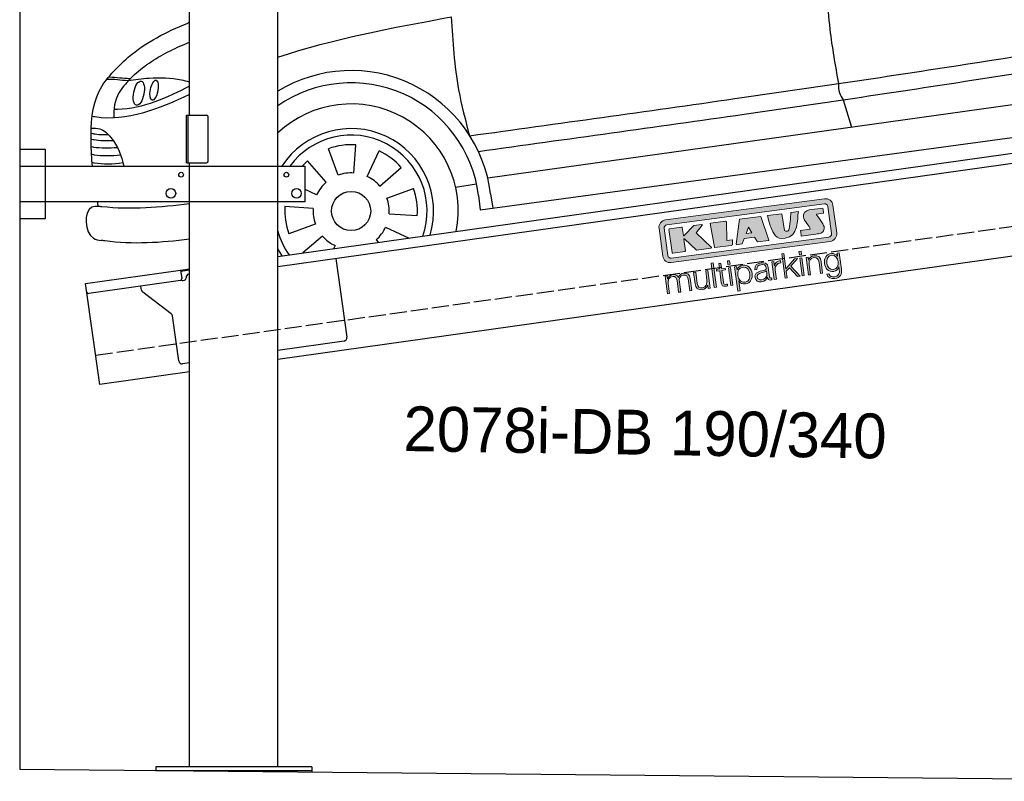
# Model space of a CAD drawing. Extents: x 199 to 6000, y -225 to 5250.
# Tile 1 of 3: x 199 to 3100, y -86 to 2158. Entities that reach past the tile are written whole.
import ezdxf

# ---------------------------------------------------------------- set-up
doc = ezdxf.new("R2010")
doc.units = 0
doc.header["$LTSCALE"] = 10
doc.header["$MEASUREMENT"] = 0
doc.linetypes.add('GEN3', pattern=[6.25, 5, -1.25])
doc.layers.get('0').update_dxf_attribs({"linetype": 'CONTINUOUS'})
for name, color, linetype in [('3', 6, 'GEN3'), ('CAR', 1, 'CONTINUOUS'), ('SICHTBARE_KANTEN_DIN_', 7, 'CONTINUOUS')]:
    doc.layers.add(name, color=color, linetype=linetype)
doc.layers.add('AM_0', color=7, linetype='CONTINUOUS', lineweight=30)
doc.layers.add('Logo', color=7, linetype='CONTINUOUS', lineweight=25)

# ---------------------------------------------------------------- blocks, each defined once
blk = doc.blocks.new('KLAUS')
at = {"layer": 'Logo'}
h = blk.add_hatch(color=8, dxfattribs=at)
h.dxf.hatch_style = 2
edge = h.paths.add_edge_path()
edge.add_spline(control_points=[(3.6, 29.09), (2.88, 29.09), (2.3, 28.51), (2.3, 27.8), (2.3, 27.8), (2.3, 16.11), (2.3, 16.11), (2.3, 15.39), (2.88, 14.81), (3.6, 14.81), (3.6, 14.81), (71.16, 14.81), (71.16, 14.81), (71.88, 14.81), (72.46, 15.39), (72.46, 16.11), (72.46, 16.11), (72.46, 27.8), (72.46, 27.8), (72.46, 28.51), (71.88, 29.09), (71.16, 29.09), (71.16, 29.09), (3.6, 29.09), (3.6, 29.09), (3.6, 29.09), (3.6, 29.09), (3.6, 29.09)], knot_values=[0, 0, 0, 0, 1, 1, 1, 2, 2, 2, 3, 3, 3, 4, 4, 4, 5, 5, 5, 6, 6, 6, 7, 7, 7, 8, 8, 8, 9, 9, 9, 9], degree=3, periodic=0)
edge = h.paths.add_edge_path()
edge.add_spline(control_points=[(3.35, 31.23), (3.35, 31.23), (71.47, 31.23), (71.47, 31.23), (73.26, 31.23), (74.71, 29.77), (74.71, 27.99), (74.71, 27.99), (74.71, 16.17), (74.71, 16.17), (74.71, 14.38), (73.26, 12.93), (71.47, 12.93), (71.47, 12.93), (3.35, 12.93), (3.35, 12.93), (1.56, 12.93), (0.11, 14.38), (0.11, 16.17), (0.11, 16.17), (0.11, 27.99), (0.11, 27.99), (0.11, 29.77), (1.56, 31.23), (3.35, 31.23), (3.35, 31.23), (3.35, 31.23), (3.35, 31.23)], knot_values=[0, 0, 0, 0, 1, 1, 1, 2, 2, 2, 3, 3, 3, 4, 4, 4, 5, 5, 5, 6, 6, 6, 7, 7, 7, 8, 8, 8, 9, 9, 9, 9], degree=3, periodic=0)
h = blk.add_hatch(color=8, dxfattribs=at)
h.dxf.hatch_style = 2
edge = h.paths.add_edge_path()
edge.add_spline(control_points=[(4.5, 27.33), (4.5, 27.33), (9.7, 27.33), (9.7, 27.33), (9.84, 27.33), (9.96, 27.22), (9.96, 27.08), (9.96, 27.08), (9.96, 23.69), (9.96, 23.69), (9.96, 23.69), (9.94, 23.64), (10.04, 23.59), (10.14, 23.53), (10.2, 23.57), (10.2, 23.57), (10.2, 23.57), (10.51, 23.75), (10.51, 23.75), (10.51, 23.75), (14.94, 27.33), (14.94, 27.33), (14.94, 27.33), (18.41, 27.33), (18.41, 27.33), (18.41, 27.33), (18.49, 27.33), (18.56, 27.2), (18.65, 27.04), (18.53, 26.91), (18.53, 26.91), (18.53, 26.91), (15.49, 24.11), (15.49, 24.11), (15.49, 24.11), (21.14, 17.06), (21.14, 17.06), (21.14, 17.06), (21.13, 16.91), (21.13, 16.91), (21.08, 16.84), (20.99, 16.82), (20.99, 16.82), (20.99, 16.82), (14.7, 16.82), (14.7, 16.82), (14.7, 16.82), (10.26, 22.17), (10.26, 22.17), (10.26, 22.17), (10.19, 22.24), (10.08, 22.21), (9.97, 22.18), (9.96, 22.11), (9.96, 22.11), (9.96, 22.11), (9.96, 17.08), (9.96, 17.08), (9.96, 16.94), (9.84, 16.82), (9.7, 16.82), (9.7, 16.82), (4.5, 16.82), (4.5, 16.82), (4.36, 16.82), (4.25, 16.94), (4.25, 17.08), (4.25, 17.08), (4.25, 27.08), (4.25, 27.08), (4.25, 27.22), (4.36, 27.33), (4.5, 27.33), (4.5, 27.33), (4.5, 27.33), (4.5, 27.33)], knot_values=[0, 0, 0, 0, 1, 1, 1, 2, 2, 2, 3, 3, 3, 4, 4, 4, 5, 5, 5, 6, 6, 6, 7, 7, 7, 8, 8, 8, 9, 9, 9, 10, 10, 10, 11, 11, 11, 12, 12, 12, 13, 13, 13, 14, 14, 14, 15, 15, 15, 16, 16, 16, 17, 17, 17, 18, 18, 18, 19, 19, 19, 20, 20, 20, 21, 21, 21, 22, 22, 22, 23, 23, 23, 24, 24, 24, 25, 25, 25, 25], degree=3, periodic=0)
h = blk.add_hatch(color=8, dxfattribs=at)
h.dxf.hatch_style = 2
h.paths.add_polyline_path([(22.42, 17.06), (21.97, 27.15), (22.24, 27.33), (28.55, 27.33), (28.86, 26.97), (28.01, 19.08), (30.26, 19.07), (30.44, 18.95), (30.08, 16.95), (29.49, 16.82), (22.6, 16.82)])
h = blk.add_hatch(color=8, dxfattribs=at)
h.paths.add_polyline_path([(36.52, 21.01), (38.93, 21.01), (37.87, 23.57)])
h.paths.add_polyline_path([(34.52, 27.33), (43.65, 27.33), (45.76, 16.94), (45.57, 16.82), (40.83, 16.82), (39.89, 18.95), (35.42, 18.95), (34.27, 16.82), (31.78, 16.82), (31.66, 17)])
h = blk.add_hatch(color=8, dxfattribs=at)
h.dxf.hatch_style = 2
edge = h.paths.add_edge_path()
edge.add_spline(control_points=[(52.69, 27.32), (52.69, 27.32), (52.88, 20.14), (52.88, 20.14), (53.01, 19.89), (53.2, 19.77), (53.43, 19.71), (53.91, 19.59), (54.43, 19.57), (54.64, 20.03), (55.23, 21.34), (56.27, 25.45), (56.6, 27.33), (56.6, 27.33), (59.77, 27.33), (59.77, 27.33), (58.77, 23.9), (58.56, 16.82), (52.63, 16.76), (48.72, 16.72), (48.01, 19.35), (47.27, 22.24), (46.89, 23.68), (46.54, 27.33), (46.54, 27.33), (46.54, 27.33), (52.69, 27.32), (52.69, 27.32), (52.69, 27.32), (52.69, 27.32), (52.69, 27.32)], knot_values=[0, 0, 0, 0, 1, 1, 1, 2, 2, 2, 3, 3, 3, 4, 4, 4, 5, 5, 5, 6, 6, 6, 7, 7, 7, 8, 8, 8, 9, 9, 9, 10, 10, 10, 10], degree=3, periodic=0)
h = blk.add_hatch(color=8, dxfattribs=at)
h.dxf.hatch_style = 2
edge = h.paths.add_edge_path()
edge.add_spline(control_points=[(64.46, 27.33), (64.46, 27.33), (70.31, 27.33), (70.31, 27.33), (70.31, 26.52), (70.31, 26.02), (70.31, 25.12), (70.31, 25.12), (67.3, 25.12), (67.3, 25.12), (67.24, 25.04), (67.25, 25.11), (67.25, 24.91), (67.25, 24.88), (69.73, 20.38), (69.73, 19.57), (69.73, 16.4), (67.22, 16.81), (65.9, 16.82), (65.9, 16.82), (59.59, 16.82), (59.59, 16.82), (59.59, 17.76), (59.59, 18.23), (59.59, 19.14), (59.59, 19.14), (63.75, 19.14), (63.75, 19.14), (63.82, 19.22), (63.81, 19.11), (63.81, 19.31), (63.81, 20.32), (61.58, 23.06), (61.58, 24.63), (61.58, 26.33), (62.83, 27.34), (64.46, 27.33), (64.46, 27.33), (64.46, 27.33), (64.46, 27.33)], knot_values=[0, 0, 0, 0, 1, 1, 1, 2, 2, 2, 3, 3, 3, 4, 4, 4, 5, 5, 5, 6, 6, 6, 7, 7, 7, 8, 8, 8, 9, 9, 9, 10, 10, 10, 11, 11, 11, 12, 12, 12, 13, 13, 13, 13], degree=3, periodic=0)
h = blk.add_hatch(color=30, dxfattribs=at)
h.dxf.hatch_style = 2
h.paths.add_polyline_path([(20.07, 0), (20.99, 0), (20.99, 10.45), (20.07, 10.45)])
h = blk.add_hatch(color=30, dxfattribs=at)
h.dxf.hatch_style = 2
edge = h.paths.add_edge_path()
edge.add_spline(control_points=[(24.22, 9.82), (24.22, 9.82), (23.3, 9.82), (23.3, 9.82), (23.3, 9.82), (23.3, 7.55), (23.3, 7.55), (23.3, 7.55), (21.98, 7.55), (21.98, 7.55), (21.98, 7.55), (21.98, 6.78), (21.98, 6.78), (21.98, 6.78), (23.3, 6.78), (23.3, 6.78), (23.3, 6.78), (23.3, 1.61), (23.3, 1.61), (23.28, 0.32), (23.71, -0.09), (24.94, -0.09), (25.22, -0.09), (25.48, -0.06), (25.76, -0.06), (25.76, -0.06), (25.76, 0.73), (25.76, 0.73), (25.5, 0.7), (25.23, 0.69), (24.97, 0.69), (24.31, 0.73), (24.22, 1.08), (24.22, 1.68), (24.22, 1.68), (24.22, 6.78), (24.22, 6.78), (24.22, 6.78), (25.76, 6.78), (25.76, 6.78), (25.76, 6.78), (25.76, 7.55), (25.76, 7.55), (25.76, 7.55), (24.22, 7.55), (24.22, 7.55), (24.22, 7.55), (24.22, 9.82), (24.22, 9.82), (24.22, 9.82), (24.22, 9.82), (24.22, 9.82)], knot_values=[0, 0, 0, 0, 1, 1, 1, 2, 2, 2, 3, 3, 3, 4, 4, 4, 5, 5, 5, 6, 6, 6, 7, 7, 7, 8, 8, 8, 9, 9, 9, 10, 10, 10, 11, 11, 11, 12, 12, 12, 13, 13, 13, 14, 14, 14, 15, 15, 15, 16, 16, 16, 17, 17, 17, 17], degree=3, periodic=0)
h = blk.add_hatch(color=30, dxfattribs=at)
h.paths.add_polyline_path([(27.1, 0), (28.03, 0), (28.03, 7.55), (27.1, 7.55)])
h.paths.add_polyline_path([(27.1, 8.98), (28.03, 8.98), (28.03, 10.45), (27.1, 10.45)])
h = blk.add_hatch(color=30, dxfattribs=at)
h.dxf.hatch_style = 2
h.paths.add_polyline_path([(50.4, 0), (51.32, 0), (51.32, 2.87), (52.82, 4.11), (55.8, 0), (56.96, 0), (53.52, 4.76), (56.74, 7.55), (55.51, 7.55), (51.32, 3.89), (51.32, 10.45), (50.4, 10.45)])
h = blk.add_hatch(color=30, dxfattribs=at)
h.paths.add_polyline_path([(57.74, 0), (58.66, 0), (58.66, 7.55), (57.74, 7.55)])
h.paths.add_polyline_path([(57.74, 8.98), (58.66, 8.98), (58.66, 10.45), (57.74, 10.45)])
h = blk.add_hatch(color=30, dxfattribs=at)
h.dxf.hatch_style = 2
edge = h.paths.add_edge_path()
edge.add_spline(control_points=[(0, 0), (0, 0), (0.92, 0), (0.92, 0), (0.92, 0), (0.92, 4.22), (0.92, 4.22), (0.94, 5.8), (1.58, 7), (3.18, 7), (4.35, 7), (4.77, 6.15), (4.76, 5.12), (4.76, 5.12), (4.76, 0), (4.76, 0), (4.76, 0), (5.68, 0), (5.68, 0), (5.68, 0), (5.68, 4.27), (5.68, 4.27), (5.68, 5.68), (6.14, 7), (7.73, 7), (9.05, 7), (9.52, 6.32), (9.52, 5.08), (9.52, 5.08), (9.52, 0), (9.52, 0), (9.52, 0), (10.44, 0), (10.44, 0), (10.44, 0), (10.44, 5.12), (10.44, 5.12), (10.44, 6.91), (9.59, 7.77), (7.94, 7.77), (6.94, 7.77), (5.99, 7.29), (5.54, 6.3), (5.26, 7.29), (4.36, 7.77), (3.37, 7.77), (2.17, 7.77), (1.38, 7.19), (0.89, 6.28), (0.89, 6.28), (0.85, 6.28), (0.85, 6.28), (0.85, 6.28), (0.85, 7.55), (0.85, 7.55), (0.85, 7.55), (0, 7.55), (0, 7.55), (0, 7.55), (0, 0), (0, 0), (0, 0), (0, 0), (0, 0)], knot_values=[0, 0, 0, 0, 1, 1, 1, 2, 2, 2, 3, 3, 3, 4, 4, 4, 5, 5, 5, 6, 6, 6, 7, 7, 7, 8, 8, 8, 9, 9, 9, 10, 10, 10, 11, 11, 11, 12, 12, 12, 13, 13, 13, 14, 14, 14, 15, 15, 15, 16, 16, 16, 17, 17, 17, 18, 18, 18, 19, 19, 19, 20, 20, 20, 21, 21, 21, 21], degree=3, periodic=0)
h = blk.add_hatch(color=30, dxfattribs=at)
h.dxf.hatch_style = 2
edge = h.paths.add_edge_path()
edge.add_spline(control_points=[(18.31, 7.55), (18.31, 7.55), (17.39, 7.55), (17.39, 7.55), (17.39, 7.55), (17.39, 3.59), (17.39, 3.59), (17.39, 2.05), (16.7, 0.56), (15.12, 0.56), (13.66, 0.56), (13.15, 1.27), (13.1, 2.64), (13.1, 2.64), (13.1, 7.55), (13.1, 7.55), (13.1, 7.55), (12.18, 7.55), (12.18, 7.55), (12.18, 7.55), (12.18, 2.65), (12.18, 2.65), (12.18, 0.89), (12.93, -0.22), (14.83, -0.22), (15.96, -0.22), (16.95, 0.35), (17.44, 1.36), (17.44, 1.36), (17.47, 1.36), (17.47, 1.36), (17.47, 1.36), (17.47, 0), (17.47, 0), (17.47, 0), (18.31, 0), (18.31, 0), (18.31, 0), (18.31, 7.55), (18.31, 7.55), (18.31, 7.55), (18.31, 7.55), (18.31, 7.55)], knot_values=[0, 0, 0, 0, 1, 1, 1, 2, 2, 2, 3, 3, 3, 4, 4, 4, 5, 5, 5, 6, 6, 6, 7, 7, 7, 8, 8, 8, 9, 9, 9, 10, 10, 10, 11, 11, 11, 12, 12, 12, 13, 13, 13, 14, 14, 14, 14], degree=3, periodic=0)
h = blk.add_hatch(color=30, dxfattribs=at)
edge = h.paths.add_edge_path()
edge.add_spline(control_points=[(35.84, 3.78), (35.84, 2.21), (35.12, 0.56), (33.37, 0.56), (31.4, 0.56), (30.72, 2.21), (30.72, 3.78), (30.72, 5.49), (31.33, 7), (33.37, 7), (35.12, 7), (35.84, 5.34), (35.84, 3.78), (35.84, 3.78), (35.84, 3.78), (35.84, 3.78)], knot_values=[0, 0, 0, 0, 1, 1, 1, 2, 2, 2, 3, 3, 3, 4, 4, 4, 5, 5, 5, 5], degree=3, periodic=0)
edge = h.paths.add_edge_path()
edge.add_spline(control_points=[(29.79, -2.8), (29.79, -2.8), (30.72, -2.8), (30.72, -2.8), (30.72, -2.8), (30.72, 1.43), (30.72, 1.43), (30.72, 1.43), (30.74, 1.43), (30.74, 1.43), (31.14, 0.35), (32.24, -0.22), (33.37, -0.22), (35.66, -0.22), (36.76, 1.64), (36.76, 3.78), (36.76, 5.91), (35.66, 7.77), (33.37, 7.77), (32.15, 7.77), (31.1, 7.14), (30.67, 6.12), (30.67, 6.12), (30.64, 6.12), (30.64, 6.12), (30.64, 6.12), (30.64, 7.55), (30.64, 7.55), (30.64, 7.55), (29.79, 7.55), (29.79, 7.55), (29.79, 7.55), (29.79, -2.8), (29.79, -2.8), (29.79, -2.8), (29.79, -2.8), (29.79, -2.8)], knot_values=[0, 0, 0, 0, 1, 1, 1, 2, 2, 2, 3, 3, 3, 4, 4, 4, 5, 5, 5, 6, 6, 6, 7, 7, 7, 8, 8, 8, 9, 9, 9, 10, 10, 10, 11, 11, 11, 12, 12, 12, 12], degree=3, periodic=0)
h = blk.add_hatch(color=30, dxfattribs=at)
edge = h.paths.add_edge_path()
edge.add_spline(control_points=[(43.03, 2.93), (43.04, 1.45), (41.8, 0.56), (40.39, 0.56), (39.53, 0.56), (38.71, 1.13), (38.71, 2.05), (38.71, 3.53), (40.66, 3.51), (42.22, 3.79), (42.47, 3.84), (42.88, 3.91), (43, 4.13), (43, 4.13), (43.03, 4.13), (43.03, 4.13), (43.03, 4.13), (43.03, 2.93), (43.03, 2.93), (43.03, 2.93), (43.03, 2.93), (43.03, 2.93)], knot_values=[0, 0, 0, 0, 1, 1, 1, 2, 2, 2, 3, 3, 3, 4, 4, 4, 5, 5, 5, 6, 6, 6, 7, 7, 7, 7], degree=3, periodic=0)
edge = h.paths.add_edge_path()
edge.add_spline(control_points=[(39.03, 5.24), (39.06, 6.47), (39.91, 7), (41.05, 7), (42.14, 7), (43.03, 6.69), (43.03, 5.45), (43.03, 4.61), (42.6, 4.51), (41.84, 4.42), (39.85, 4.19), (37.79, 4.11), (37.79, 1.99), (37.79, 0.47), (38.93, -0.22), (40.32, -0.22), (41.77, -0.22), (42.43, 0.34), (43.07, 1.32), (43.07, 1.32), (43.1, 1.32), (43.1, 1.32), (43.1, 0.53), (43.25, 0), (44.19, 0), (44.43, 0), (44.58, 0.01), (44.79, 0.06), (44.79, 0.06), (44.79, 0.83), (44.79, 0.83), (44.71, 0.81), (44.6, 0.78), (44.49, 0.78), (44.13, 0.78), (43.95, 0.98), (43.95, 1.33), (43.95, 1.33), (43.95, 5.34), (43.95, 5.34), (43.95, 7.36), (42.5, 7.77), (41.17, 7.77), (39.44, 7.77), (38.2, 7.01), (38.11, 5.24), (38.11, 5.24), (39.03, 5.24), (39.03, 5.24), (39.03, 5.24), (39.03, 5.24), (39.03, 5.24)], knot_values=[0, 0, 0, 0, 1, 1, 1, 2, 2, 2, 3, 3, 3, 4, 4, 4, 5, 5, 5, 6, 6, 6, 7, 7, 7, 8, 8, 8, 9, 9, 9, 10, 10, 10, 11, 11, 11, 12, 12, 12, 13, 13, 13, 14, 14, 14, 15, 15, 15, 16, 16, 16, 17, 17, 17, 17], degree=3, periodic=0)
h = blk.add_hatch(color=30, dxfattribs=at)
h.dxf.hatch_style = 2
edge = h.paths.add_edge_path()
edge.add_spline(control_points=[(45.79, 0), (45.79, 0), (46.71, 0), (46.71, 0), (46.71, 0), (46.71, 4.03), (46.71, 4.03), (46.71, 5.59), (47.85, 6.82), (49.52, 6.73), (49.52, 6.73), (49.52, 7.66), (49.52, 7.66), (48.16, 7.72), (47.14, 7), (46.67, 5.78), (46.67, 5.78), (46.64, 5.78), (46.64, 5.78), (46.64, 5.78), (46.64, 7.55), (46.64, 7.55), (46.64, 7.55), (45.79, 7.55), (45.79, 7.55), (45.79, 7.55), (45.79, 0), (45.79, 0), (45.79, 0), (45.79, 0), (45.79, 0)], knot_values=[0, 0, 0, 0, 1, 1, 1, 2, 2, 2, 3, 3, 3, 4, 4, 4, 5, 5, 5, 6, 6, 6, 7, 7, 7, 8, 8, 8, 9, 9, 9, 10, 10, 10, 10], degree=3, periodic=0)
h = blk.add_hatch(color=30, dxfattribs=at)
h.dxf.hatch_style = 2
edge = h.paths.add_edge_path()
edge.add_spline(control_points=[(60.41, 0), (60.41, 0), (61.33, 0), (61.33, 0), (61.33, 0), (61.33, 4.41), (61.33, 4.41), (61.36, 5.89), (62.24, 7), (63.7, 7), (65.2, 7), (65.62, 6.02), (65.62, 4.71), (65.62, 4.71), (65.62, 0), (65.62, 0), (65.62, 0), (66.54, 0), (66.54, 0), (66.54, 0), (66.54, 4.86), (66.54, 4.86), (66.54, 6.66), (65.9, 7.77), (63.78, 7.77), (62.71, 7.77), (61.7, 7.16), (61.36, 6.25), (61.36, 6.25), (61.33, 6.25), (61.33, 6.25), (61.33, 6.25), (61.33, 7.55), (61.33, 7.55), (61.33, 7.55), (60.41, 7.55), (60.41, 7.55), (60.41, 7.55), (60.41, 0), (60.41, 0), (60.41, 0), (60.41, 0), (60.41, 0)], knot_values=[0, 0, 0, 0, 1, 1, 1, 2, 2, 2, 3, 3, 3, 4, 4, 4, 5, 5, 5, 6, 6, 6, 7, 7, 7, 8, 8, 8, 9, 9, 9, 10, 10, 10, 11, 11, 11, 12, 12, 12, 13, 13, 13, 14, 14, 14, 14], degree=3, periodic=0)
h = blk.add_hatch(color=30, dxfattribs=at)
edge = h.paths.add_edge_path()
edge.add_spline(control_points=[(71.32, 0.86), (69.62, 0.86), (68.83, 2.34), (68.83, 3.86), (68.83, 5.43), (69.56, 7), (71.32, 7), (73.06, 7), (73.75, 5.34), (73.75, 3.86), (73.75, 2.33), (72.91, 0.86), (71.32, 0.86), (71.32, 0.86), (71.32, 0.86), (71.32, 0.86)], knot_values=[0, 0, 0, 0, 1, 1, 1, 2, 2, 2, 3, 3, 3, 4, 4, 4, 5, 5, 5, 5], degree=3, periodic=0)
edge = h.paths.add_edge_path()
edge.add_spline(control_points=[(74.67, 7.55), (74.67, 7.55), (73.75, 7.55), (73.75, 7.55), (73.75, 7.55), (73.75, 6.25), (73.75, 6.25), (73.75, 6.25), (73.72, 6.25), (73.72, 6.25), (73.35, 7.09), (72.41, 7.77), (71.32, 7.77), (69.13, 7.77), (67.9, 6.05), (67.9, 3.97), (67.9, 1.82), (68.9, 0.09), (71.32, 0.09), (72.4, 0.09), (73.29, 0.72), (73.72, 1.64), (73.72, 1.64), (73.75, 1.64), (73.75, 1.64), (73.75, 1.64), (73.75, 0.61), (73.75, 0.61), (73.75, -1.23), (73.01, -2.24), (71.32, -2.24), (70.29, -2.24), (69.31, -1.85), (69.1, -0.73), (69.1, -0.73), (68.18, -0.73), (68.18, -0.73), (68.31, -2.34), (69.81, -3.02), (71.32, -3.02), (73.79, -3.02), (74.65, -1.64), (74.67, 0.61), (74.67, 0.61), (74.67, 7.55), (74.67, 7.55), (74.67, 7.55), (74.67, 7.55), (74.67, 7.55)], knot_values=[0, 0, 0, 0, 1, 1, 1, 2, 2, 2, 3, 3, 3, 4, 4, 4, 5, 5, 5, 6, 6, 6, 7, 7, 7, 8, 8, 8, 9, 9, 9, 10, 10, 10, 11, 11, 11, 12, 12, 12, 13, 13, 13, 14, 14, 14, 15, 15, 15, 16, 16, 16, 16], degree=3, periodic=0)
at = {"layer": 'Logo', "lineweight": 0}
for points in [[(22.42, 17.06), (21.97, 27.15), (22.24, 27.33), (28.55, 27.33), (28.86, 26.97), (28.01, 19.08), (30.26, 19.07), (30.44, 18.95), (30.08, 16.95), (29.49, 16.82), (22.6, 16.82), (22.42, 17.06), (22.42, 17.06)], [(34.52, 27.33), (43.65, 27.33), (45.76, 16.94), (45.57, 16.82), (40.83, 16.82), (39.89, 18.95), (35.42, 18.95), (34.27, 16.82), (31.78, 16.82), (31.66, 17), (34.52, 27.33), (34.52, 27.33)], [(36.52, 21.01), (38.93, 21.01), (37.87, 23.57), (36.52, 21.01), (36.52, 21.01)], [(20.07, 0), (20.99, 0), (20.99, 10.45), (20.07, 10.45), (20.07, 0), (20.07, 0)], [(27.1, 8.98), (28.03, 8.98), (28.03, 10.45), (27.1, 10.45), (27.1, 8.98), (27.1, 8.98)], [(50.4, 0), (51.32, 0), (51.32, 2.87), (52.82, 4.11), (55.8, 0), (56.96, 0), (53.52, 4.76), (56.74, 7.55), (55.51, 7.55), (51.32, 3.89), (51.32, 10.45), (50.4, 10.45), (50.4, 0), (50.4, 0)], [(57.74, 8.98), (58.66, 8.98), (58.66, 10.45), (57.74, 10.45), (57.74, 8.98), (57.74, 8.98)], [(27.1, 0), (28.03, 0), (28.03, 7.55), (27.1, 7.55), (27.1, 0), (27.1, 0)], [(57.74, 0), (58.66, 0), (58.66, 7.55), (57.74, 7.55), (57.74, 0), (57.74, 0)]]:
    blk.add_lwpolyline(points, dxfattribs=at)
for points, knots in [([(3.35, 31.23), (3.35, 31.23), (71.47, 31.23), (71.47, 31.23), (73.26, 31.23), (74.71, 29.77), (74.71, 27.99), (74.71, 27.99), (74.71, 16.17), (74.71, 16.17), (74.71, 14.38), (73.26, 12.93), (71.47, 12.93), (71.47, 12.93), (3.35, 12.93), (3.35, 12.93), (1.56, 12.93), (0.11, 14.38), (0.11, 16.17), (0.11, 16.17), (0.11, 27.99), (0.11, 27.99), (0.11, 29.77), (1.56, 31.23), (3.35, 31.23), (3.35, 31.23), (3.35, 31.23), (3.35, 31.23)], [0, 0, 0, 0, 1, 1, 1, 2, 2, 2, 3, 3, 3, 4, 4, 4, 5, 5, 5, 6, 6, 6, 7, 7, 7, 8, 8, 8, 9, 9, 9, 9]), ([(3.6, 29.09), (2.88, 29.09), (2.3, 28.51), (2.3, 27.8), (2.3, 27.8), (2.3, 16.11), (2.3, 16.11), (2.3, 15.39), (2.88, 14.81), (3.6, 14.81), (3.6, 14.81), (71.16, 14.81), (71.16, 14.81), (71.88, 14.81), (72.46, 15.39), (72.46, 16.11), (72.46, 16.11), (72.46, 27.8), (72.46, 27.8), (72.46, 28.51), (71.88, 29.09), (71.16, 29.09), (71.16, 29.09), (3.6, 29.09), (3.6, 29.09), (3.6, 29.09), (3.6, 29.09), (3.6, 29.09)], [0, 0, 0, 0, 1, 1, 1, 2, 2, 2, 3, 3, 3, 4, 4, 4, 5, 5, 5, 6, 6, 6, 7, 7, 7, 8, 8, 8, 9, 9, 9, 9]), ([(4.5, 27.33), (4.5, 27.33), (9.7, 27.33), (9.7, 27.33), (9.84, 27.33), (9.96, 27.22), (9.96, 27.08), (9.96, 27.08), (9.96, 23.69), (9.96, 23.69), (9.96, 23.69), (9.94, 23.64), (10.04, 23.59), (10.14, 23.53), (10.2, 23.57), (10.2, 23.57), (10.2, 23.57), (10.51, 23.75), (10.51, 23.75), (10.51, 23.75), (14.94, 27.33), (14.94, 27.33), (14.94, 27.33), (18.41, 27.33), (18.41, 27.33), (18.41, 27.33), (18.49, 27.33), (18.56, 27.2), (18.65, 27.04), (18.53, 26.91), (18.53, 26.91), (18.53, 26.91), (15.49, 24.11), (15.49, 24.11), (15.49, 24.11), (21.14, 17.06), (21.14, 17.06), (21.14, 17.06), (21.13, 16.91), (21.13, 16.91), (21.08, 16.84), (20.99, 16.82), (20.99, 16.82), (20.99, 16.82), (14.7, 16.82), (14.7, 16.82), (14.7, 16.82), (10.26, 22.17), (10.26, 22.17), (10.26, 22.17), (10.19, 22.24), (10.08, 22.21), (9.97, 22.18), (9.96, 22.11), (9.96, 22.11), (9.96, 22.11), (9.96, 17.08), (9.96, 17.08), (9.96, 16.94), (9.84, 16.82), (9.7, 16.82), (9.7, 16.82), (4.5, 16.82), (4.5, 16.82), (4.36, 16.82), (4.25, 16.94), (4.25, 17.08), (4.25, 17.08), (4.25, 27.08), (4.25, 27.08), (4.25, 27.22), (4.36, 27.33), (4.5, 27.33), (4.5, 27.33), (4.5, 27.33), (4.5, 27.33)], [0, 0, 0, 0, 1, 1, 1, 2, 2, 2, 3, 3, 3, 4, 4, 4, 5, 5, 5, 6, 6, 6, 7, 7, 7, 8, 8, 8, 9, 9, 9, 10, 10, 10, 11, 11, 11, 12, 12, 12, 13, 13, 13, 14, 14, 14, 15, 15, 15, 16, 16, 16, 17, 17, 17, 18, 18, 18, 19, 19, 19, 20, 20, 20, 21, 21, 21, 22, 22, 22, 23, 23, 23, 24, 24, 24, 25, 25, 25, 25]), ([(52.69, 27.32), (52.69, 27.32), (52.88, 20.14), (52.88, 20.14), (53.01, 19.89), (53.2, 19.77), (53.43, 19.71), (53.91, 19.59), (54.43, 19.57), (54.64, 20.03), (55.23, 21.34), (56.27, 25.45), (56.6, 27.33), (56.6, 27.33), (59.77, 27.33), (59.77, 27.33), (58.77, 23.9), (58.56, 16.82), (52.63, 16.76), (48.72, 16.72), (48.01, 19.35), (47.27, 22.24), (46.89, 23.68), (46.54, 27.33), (46.54, 27.33), (46.54, 27.33), (52.69, 27.32), (52.69, 27.32), (52.69, 27.32), (52.69, 27.32), (52.69, 27.32)], [0, 0, 0, 0, 1, 1, 1, 2, 2, 2, 3, 3, 3, 4, 4, 4, 5, 5, 5, 6, 6, 6, 7, 7, 7, 8, 8, 8, 9, 9, 9, 10, 10, 10, 10]), ([(64.46, 27.33), (64.46, 27.33), (70.31, 27.33), (70.31, 27.33), (70.31, 26.52), (70.31, 26.02), (70.31, 25.12), (70.31, 25.12), (67.3, 25.12), (67.3, 25.12), (67.24, 25.04), (67.25, 25.11), (67.25, 24.91), (67.25, 24.88), (69.73, 20.38), (69.73, 19.57), (69.73, 16.4), (67.22, 16.81), (65.9, 16.82), (65.9, 16.82), (59.59, 16.82), (59.59, 16.82), (59.59, 17.76), (59.59, 18.23), (59.59, 19.14), (59.59, 19.14), (63.75, 19.14), (63.75, 19.14), (63.82, 19.22), (63.81, 19.11), (63.81, 19.31), (63.81, 20.32), (61.58, 23.06), (61.58, 24.63), (61.58, 26.33), (62.83, 27.34), (64.46, 27.33), (64.46, 27.33), (64.46, 27.33), (64.46, 27.33)], [0, 0, 0, 0, 1, 1, 1, 2, 2, 2, 3, 3, 3, 4, 4, 4, 5, 5, 5, 6, 6, 6, 7, 7, 7, 8, 8, 8, 9, 9, 9, 10, 10, 10, 11, 11, 11, 12, 12, 12, 13, 13, 13, 13]), ([(24.22, 9.82), (24.22, 9.82), (23.3, 9.82), (23.3, 9.82), (23.3, 9.82), (23.3, 7.55), (23.3, 7.55), (23.3, 7.55), (21.98, 7.55), (21.98, 7.55), (21.98, 7.55), (21.98, 6.78), (21.98, 6.78), (21.98, 6.78), (23.3, 6.78), (23.3, 6.78), (23.3, 6.78), (23.3, 1.61), (23.3, 1.61), (23.28, 0.32), (23.71, -0.09), (24.94, -0.09), (25.22, -0.09), (25.48, -0.06), (25.76, -0.06), (25.76, -0.06), (25.76, 0.73), (25.76, 0.73), (25.5, 0.7), (25.23, 0.69), (24.97, 0.69), (24.31, 0.73), (24.22, 1.08), (24.22, 1.68), (24.22, 1.68), (24.22, 6.78), (24.22, 6.78), (24.22, 6.78), (25.76, 6.78), (25.76, 6.78), (25.76, 6.78), (25.76, 7.55), (25.76, 7.55), (25.76, 7.55), (24.22, 7.55), (24.22, 7.55), (24.22, 7.55), (24.22, 9.82), (24.22, 9.82), (24.22, 9.82), (24.22, 9.82), (24.22, 9.82)], [0, 0, 0, 0, 1, 1, 1, 2, 2, 2, 3, 3, 3, 4, 4, 4, 5, 5, 5, 6, 6, 6, 7, 7, 7, 8, 8, 8, 9, 9, 9, 10, 10, 10, 11, 11, 11, 12, 12, 12, 13, 13, 13, 14, 14, 14, 15, 15, 15, 16, 16, 16, 17, 17, 17, 17]), ([(0, 0), (0, 0), (0.92, 0), (0.92, 0), (0.92, 0), (0.92, 4.22), (0.92, 4.22), (0.94, 5.8), (1.58, 7), (3.18, 7), (4.35, 7), (4.77, 6.15), (4.76, 5.12), (4.76, 5.12), (4.76, 0), (4.76, 0), (4.76, 0), (5.68, 0), (5.68, 0), (5.68, 0), (5.68, 4.27), (5.68, 4.27), (5.68, 5.68), (6.14, 7), (7.73, 7), (9.05, 7), (9.52, 6.32), (9.52, 5.08), (9.52, 5.08), (9.52, 0), (9.52, 0), (9.52, 0), (10.44, 0), (10.44, 0), (10.44, 0), (10.44, 5.12), (10.44, 5.12), (10.44, 6.91), (9.59, 7.77), (7.94, 7.77), (6.94, 7.77), (5.99, 7.29), (5.54, 6.3), (5.26, 7.29), (4.36, 7.77), (3.37, 7.77), (2.17, 7.77), (1.38, 7.19), (0.89, 6.28), (0.89, 6.28), (0.85, 6.28), (0.85, 6.28), (0.85, 6.28), (0.85, 7.55), (0.85, 7.55), (0.85, 7.55), (0, 7.55), (0, 7.55), (0, 7.55), (0, 0), (0, 0), (0, 0), (0, 0), (0, 0)], [0, 0, 0, 0, 1, 1, 1, 2, 2, 2, 3, 3, 3, 4, 4, 4, 5, 5, 5, 6, 6, 6, 7, 7, 7, 8, 8, 8, 9, 9, 9, 10, 10, 10, 11, 11, 11, 12, 12, 12, 13, 13, 13, 14, 14, 14, 15, 15, 15, 16, 16, 16, 17, 17, 17, 18, 18, 18, 19, 19, 19, 20, 20, 20, 21, 21, 21, 21]), ([(18.31, 7.55), (18.31, 7.55), (17.39, 7.55), (17.39, 7.55), (17.39, 7.55), (17.39, 3.59), (17.39, 3.59), (17.39, 2.05), (16.7, 0.56), (15.12, 0.56), (13.66, 0.56), (13.15, 1.27), (13.1, 2.64), (13.1, 2.64), (13.1, 7.55), (13.1, 7.55), (13.1, 7.55), (12.18, 7.55), (12.18, 7.55), (12.18, 7.55), (12.18, 2.65), (12.18, 2.65), (12.18, 0.89), (12.93, -0.22), (14.83, -0.22), (15.96, -0.22), (16.95, 0.35), (17.44, 1.36), (17.44, 1.36), (17.47, 1.36), (17.47, 1.36), (17.47, 1.36), (17.47, 0), (17.47, 0), (17.47, 0), (18.31, 0), (18.31, 0), (18.31, 0), (18.31, 7.55), (18.31, 7.55), (18.31, 7.55), (18.31, 7.55), (18.31, 7.55)], [0, 0, 0, 0, 1, 1, 1, 2, 2, 2, 3, 3, 3, 4, 4, 4, 5, 5, 5, 6, 6, 6, 7, 7, 7, 8, 8, 8, 9, 9, 9, 10, 10, 10, 11, 11, 11, 12, 12, 12, 13, 13, 13, 14, 14, 14, 14]), ([(29.79, -2.8), (29.79, -2.8), (30.72, -2.8), (30.72, -2.8), (30.72, -2.8), (30.72, 1.43), (30.72, 1.43), (30.72, 1.43), (30.74, 1.43), (30.74, 1.43), (31.14, 0.35), (32.24, -0.22), (33.37, -0.22), (35.66, -0.22), (36.76, 1.64), (36.76, 3.78), (36.76, 5.91), (35.66, 7.77), (33.37, 7.77), (32.15, 7.77), (31.1, 7.14), (30.67, 6.12), (30.67, 6.12), (30.64, 6.12), (30.64, 6.12), (30.64, 6.12), (30.64, 7.55), (30.64, 7.55), (30.64, 7.55), (29.79, 7.55), (29.79, 7.55), (29.79, 7.55), (29.79, -2.8), (29.79, -2.8), (29.79, -2.8), (29.79, -2.8), (29.79, -2.8)], [0, 0, 0, 0, 1, 1, 1, 2, 2, 2, 3, 3, 3, 4, 4, 4, 5, 5, 5, 6, 6, 6, 7, 7, 7, 8, 8, 8, 9, 9, 9, 10, 10, 10, 11, 11, 11, 12, 12, 12, 12]), ([(35.84, 3.78), (35.84, 2.21), (35.12, 0.56), (33.37, 0.56), (31.4, 0.56), (30.72, 2.21), (30.72, 3.78), (30.72, 5.49), (31.33, 7), (33.37, 7), (35.12, 7), (35.84, 5.34), (35.84, 3.78), (35.84, 3.78), (35.84, 3.78), (35.84, 3.78)], [0, 0, 0, 0, 1, 1, 1, 2, 2, 2, 3, 3, 3, 4, 4, 4, 5, 5, 5, 5]), ([(39.03, 5.24), (39.06, 6.47), (39.91, 7), (41.05, 7), (42.14, 7), (43.03, 6.69), (43.03, 5.45), (43.03, 4.61), (42.6, 4.51), (41.84, 4.42), (39.85, 4.19), (37.79, 4.11), (37.79, 1.99), (37.79, 0.47), (38.93, -0.22), (40.32, -0.22), (41.77, -0.22), (42.43, 0.34), (43.07, 1.32), (43.07, 1.32), (43.1, 1.32), (43.1, 1.32), (43.1, 0.53), (43.25, 0), (44.19, 0), (44.43, 0), (44.58, 0.01), (44.79, 0.06), (44.79, 0.06), (44.79, 0.83), (44.79, 0.83), (44.71, 0.81), (44.6, 0.78), (44.49, 0.78), (44.13, 0.78), (43.95, 0.98), (43.95, 1.33), (43.95, 1.33), (43.95, 5.34), (43.95, 5.34), (43.95, 7.36), (42.5, 7.77), (41.17, 7.77), (39.44, 7.77), (38.2, 7.01), (38.11, 5.24), (38.11, 5.24), (39.03, 5.24), (39.03, 5.24), (39.03, 5.24), (39.03, 5.24), (39.03, 5.24)], [0, 0, 0, 0, 1, 1, 1, 2, 2, 2, 3, 3, 3, 4, 4, 4, 5, 5, 5, 6, 6, 6, 7, 7, 7, 8, 8, 8, 9, 9, 9, 10, 10, 10, 11, 11, 11, 12, 12, 12, 13, 13, 13, 14, 14, 14, 15, 15, 15, 16, 16, 16, 17, 17, 17, 17]), ([(45.79, 0), (45.79, 0), (46.71, 0), (46.71, 0), (46.71, 0), (46.71, 4.03), (46.71, 4.03), (46.71, 5.59), (47.85, 6.82), (49.52, 6.73), (49.52, 6.73), (49.52, 7.66), (49.52, 7.66), (48.16, 7.72), (47.14, 7), (46.67, 5.78), (46.67, 5.78), (46.64, 5.78), (46.64, 5.78), (46.64, 5.78), (46.64, 7.55), (46.64, 7.55), (46.64, 7.55), (45.79, 7.55), (45.79, 7.55), (45.79, 7.55), (45.79, 0), (45.79, 0), (45.79, 0), (45.79, 0), (45.79, 0)], [0, 0, 0, 0, 1, 1, 1, 2, 2, 2, 3, 3, 3, 4, 4, 4, 5, 5, 5, 6, 6, 6, 7, 7, 7, 8, 8, 8, 9, 9, 9, 10, 10, 10, 10]), ([(60.41, 0), (60.41, 0), (61.33, 0), (61.33, 0), (61.33, 0), (61.33, 4.41), (61.33, 4.41), (61.36, 5.89), (62.24, 7), (63.7, 7), (65.2, 7), (65.62, 6.02), (65.62, 4.71), (65.62, 4.71), (65.62, 0), (65.62, 0), (65.62, 0), (66.54, 0), (66.54, 0), (66.54, 0), (66.54, 4.86), (66.54, 4.86), (66.54, 6.66), (65.9, 7.77), (63.78, 7.77), (62.71, 7.77), (61.7, 7.16), (61.36, 6.25), (61.36, 6.25), (61.33, 6.25), (61.33, 6.25), (61.33, 6.25), (61.33, 7.55), (61.33, 7.55), (61.33, 7.55), (60.41, 7.55), (60.41, 7.55), (60.41, 7.55), (60.41, 0), (60.41, 0), (60.41, 0), (60.41, 0), (60.41, 0)], [0, 0, 0, 0, 1, 1, 1, 2, 2, 2, 3, 3, 3, 4, 4, 4, 5, 5, 5, 6, 6, 6, 7, 7, 7, 8, 8, 8, 9, 9, 9, 10, 10, 10, 11, 11, 11, 12, 12, 12, 13, 13, 13, 14, 14, 14, 14]), ([(74.67, 7.55), (74.67, 7.55), (73.75, 7.55), (73.75, 7.55), (73.75, 7.55), (73.75, 6.25), (73.75, 6.25), (73.75, 6.25), (73.72, 6.25), (73.72, 6.25), (73.35, 7.09), (72.41, 7.77), (71.32, 7.77), (69.13, 7.77), (67.9, 6.05), (67.9, 3.97), (67.9, 1.82), (68.9, 0.09), (71.32, 0.09), (72.4, 0.09), (73.29, 0.72), (73.72, 1.64), (73.72, 1.64), (73.75, 1.64), (73.75, 1.64), (73.75, 1.64), (73.75, 0.61), (73.75, 0.61), (73.75, -1.23), (73.01, -2.24), (71.32, -2.24), (70.29, -2.24), (69.31, -1.85), (69.1, -0.73), (69.1, -0.73), (68.18, -0.73), (68.18, -0.73), (68.31, -2.34), (69.81, -3.02), (71.32, -3.02), (73.79, -3.02), (74.65, -1.64), (74.67, 0.61), (74.67, 0.61), (74.67, 7.55), (74.67, 7.55), (74.67, 7.55), (74.67, 7.55), (74.67, 7.55)], [0, 0, 0, 0, 1, 1, 1, 2, 2, 2, 3, 3, 3, 4, 4, 4, 5, 5, 5, 6, 6, 6, 7, 7, 7, 8, 8, 8, 9, 9, 9, 10, 10, 10, 11, 11, 11, 12, 12, 12, 13, 13, 13, 14, 14, 14, 15, 15, 15, 16, 16, 16, 16]), ([(71.32, 0.86), (69.62, 0.86), (68.83, 2.34), (68.83, 3.86), (68.83, 5.43), (69.56, 7), (71.32, 7), (73.06, 7), (73.75, 5.34), (73.75, 3.86), (73.75, 2.33), (72.91, 0.86), (71.32, 0.86), (71.32, 0.86), (71.32, 0.86), (71.32, 0.86)], [0, 0, 0, 0, 1, 1, 1, 2, 2, 2, 3, 3, 3, 4, 4, 4, 5, 5, 5, 5]), ([(43.03, 2.93), (43.04, 1.45), (41.8, 0.56), (40.39, 0.56), (39.53, 0.56), (38.71, 1.13), (38.71, 2.05), (38.71, 3.53), (40.66, 3.51), (42.22, 3.79), (42.47, 3.84), (42.88, 3.91), (43, 4.13), (43, 4.13), (43.03, 4.13), (43.03, 4.13), (43.03, 4.13), (43.03, 2.93), (43.03, 2.93), (43.03, 2.93), (43.03, 2.93), (43.03, 2.93)], [0, 0, 0, 0, 1, 1, 1, 2, 2, 2, 3, 3, 3, 4, 4, 4, 5, 5, 5, 6, 6, 6, 7, 7, 7, 7])]:
    blk.add_open_spline(points, degree=3, knots=knots, dxfattribs=at)
blk = doc.blocks.new('CAR_EG')
at = {"layer": 'CAR'}
for p, q in [((32765, 1337.2), (34678.2, 1603.8)), ((33798, 1614.9), (33798.1, 1614.6)), ((33812.2, 1566.9), (33836.1, 1486.6)), ((32742.6, 1242.5), (34728.2, 1512.2)), ((32324.4, 1344.5), (32296, 1422.7)), ((32370.6, 1351), (32376.4, 1434)), ((32410.2, 1340.8), (32445.4, 1416.2)), ((32289.2, 1323.7), (32234.6, 1386.5)), ((32447.5, 1312.7), (32510.3, 1367.3)), ((32468.3, 1277.4), (32546.4, 1305.9)), ((32670, 1309.7), (32731.8, 1319)), ((32261.1, 1286.5), (32227.1, 1302.3)), ((32737.8, 1285.1), (32742.6, 1242.7)), ((32773.7, 1289.8), (32780.4, 1247.5)), ((32250.8, 1246.9), (32167.8, 1252.7)), ((32474.8, 1231.2), (32557.7, 1225.4)), ((32257.3, 1200.7), (32179.2, 1172.2)), ((32464.5, 1191.6), (32533.6, 1159.4)), ((32278.1, 1165.4), (32220.6, 1115.4)), ((32315.4, 1137.3), (32311.1, 1128.1)), ((32436.4, 1154.3), (32443.1, 1146.7))]:
    blk.add_line(p, q, dxfattribs=at)
blk.add_circle((32362.8, 1239), 57.7, dxfattribs=at)
for centre, radius, start, end in [((32362.7, 1238.7), 414.2, 7.0809, 121.3668), ((32362.8, 1239.1), 377.8, 6.9984, 124.8138), ((32362.8, 1239), 315.6, 349.0223, 133.1117), ((32362.8, 1239), 242.9, 342.9998, 147.0608), ((32362.8, 1239), 223.8, 340.6935, 143.8265), ((32362.8, 1239), 195.4, 86, 110), ((32362.8, 1239), 195.4, 41, 65), ((32362.8, 1239), 195.4, 131, 137.4831), ((32362.8, 1239), 112.2, 86, 110), ((32362.8, 1239), 112.2, 41, 65), ((32362.8, 1239), 112.2, 131, 155), ((32362.8, 1239), 195.4, 356, 20), ((32362.8, 1239), 112.2, 356, 20), ((32362.8, 1239), 195.4, 176, 200), ((32362.8, 1239), 112.2, 176, 200), ((32362.8, 1239), 112.2, 311, 335), ((32362.8, 1239), 223.8, 195.4027, 215.3065), ((32362.8, 1239), 112.2, 221, 245), ((32362.8, 1239), 242.9, 207.3574, 213.0002)]:
    blk.add_arc(centre, radius, start, end, dxfattribs=at)
for centre, major_axis, ratio in [((31782.5, 1594.8), (-5.8, -29.5), 0.368142), ((31737.5, 1586.1), (-7, -35.6), 0.420401)]:
    blk.add_ellipse(centre, major_axis=major_axis, ratio=ratio, dxfattribs=at)
for points in [[(33758.1, 1980.9), (33772.8, 1774.5), (33798, 1614.9)], [(32657.7, 1810.8), (32679.3, 1596.1), (32711.4, 1460.7)], [(32711.4, 1460.7), (33493.3, 1570.2), (34144.5, 1667.1), (34699.2, 1755.6)], [(31704.9, 1622.4), (31643.7, 1627), (31643.1, 1627)], [(31711, 1628.7), (31651.4, 1633.2), (31649.1, 1633.4)], [(31706.9, 1622.8), (31689.4, 1602.7), (31666.3, 1551.7), (31663.4, 1513.1)], [(33798, 1614.9), (33801.2, 1587.2), (33812.2, 1566.9)], [(31618.1, 1252.8), (31599.2, 1250.1), (31603.7, 1158.7), (31626.3, 1152.7)]]:
    blk.add_spline(points, degree=3, dxfattribs=at)
for points in [[(32147.1, 1692.4), (32311.6, 1747.3), (32484.7, 1779), (32657.7, 1810.8)], [(31618.1, 1252.8), (31617.4, 1257.2), (31616.6, 1261.7), (31615.8, 1266.1)]]:
    blk.add_open_spline(points, degree=3, dxfattribs=at)
for points, knots in [([(31706.2, 1692.3), (31759.3, 1737.1), (31820.4, 1768), (31885.2, 1794.5), (31887.1, 1795.3)], [0, 0, 0, 0, 203.81625, 209.964483, 209.964483, 209.964483, 209.964483]), ([(31706.9, 1622.8), (31714.2, 1631.3), (31747.8, 1664.4), (31809.4, 1702.8), (31867.9, 1729.1), (31887.1, 1736.9)], [0, 0, 0, 0, 24.084222, 155.986732, 218.493639, 218.493639, 218.493639, 218.493639]), ([(31601, 1371.1), (31598.7, 1394.9), (31594.3, 1468.9), (31601.8, 1595), (31673, 1661.3), (31706.2, 1692.3)], [119.852444, 119.852444, 119.852444, 119.852444, 191.93092, 342.437223, 474.217328, 474.217328, 474.217328, 474.217328]), ([(32738.3, 1414.9), (32999, 1451), (33477.1, 1517.1), (34126.3, 1613), (34514.4, 1675.6), (34685.8, 1703.3)], [0, 0, 0, 0, 789.48509, 1447.853915, 1968.782349, 1968.782349, 1968.782349, 1968.782349]), ([(31887.1, 1618.6), (31879.2, 1620.8), (31840.6, 1630.6), (31778.4, 1633), (31725.9, 1625.4), (31704.9, 1622.4)], [47.416961, 47.416961, 47.416961, 47.416961, 71.915739, 167.121362, 230.971512, 230.971512, 230.971512, 230.971512]), ([(31887.1, 1607.1), (31820.7, 1573.4), (31746.4, 1538.7), (31667.6, 1538.3), (31664.8, 1538.3)], [22.205234, 22.205234, 22.205234, 22.205234, 250.654379, 261.558263, 261.558263, 261.558263, 261.558263]), ([(31887.1, 1582.2), (31795.1, 1539.6), (31700.2, 1500.5), (31602.9, 1517.1), (31600.2, 1517.5)], [27.349633, 27.349633, 27.349633, 27.349633, 314.789813, 323.124052, 323.124052, 323.124052, 323.124052]), ([(31597.4, 1483.2), (31606, 1483.3), (31628.8, 1483.4), (31670.4, 1443.2), (31686.7, 1401.6), (31693.4, 1371.1)], [0, 0, 0, 0, 24.923737, 66.713459, 159.728952, 159.728952, 159.728952, 159.728952]), ([(31597.8, 1468.6), (31602.3, 1466.9), (31616.6, 1464.8), (31632.3, 1463.9), (31647.6, 1464.1)], [7.315315, 7.315315, 7.315315, 7.315315, 9.570511, 55.898453, 55.898453, 55.898453, 55.898453]), ([(31598.9, 1451.2), (31603.4, 1449.5), (31621.5, 1446.9), (31641.7, 1446.1), (31661.4, 1447.2)], [7.315315, 7.315315, 7.315315, 7.315315, 9.570511, 68.699879, 68.699879, 68.699879, 68.699879]), ([(31597.9, 1429.6), (31602.4, 1427.8), (31624.5, 1424.7), (31649.7, 1424.1), (31674, 1426.6)], [7.315315, 7.315315, 7.315315, 7.315315, 9.570511, 82.217152, 82.217152, 82.217152, 82.217152]), ([(31599.8, 1406.9), (31604.2, 1405.2), (31628.6, 1401.7), (31656.8, 1401.4), (31683.6, 1404.8)], [7.315315, 7.315315, 7.315315, 7.315315, 9.570511, 89.963922, 89.963922, 89.963922, 89.963922]), ([(31600.4, 1382.8), (31604.9, 1381), (31631.2, 1377.3), (31661.8, 1377.2), (31690.6, 1381.6)], [7.315315, 7.315315, 7.315315, 7.315315, 9.570511, 96.299386, 96.299386, 96.299386, 96.299386]), ([(31887.1, 1260.2), (31800.7, 1249.4), (31710.9, 1241.7), (31621.6, 1252.4), (31618.1, 1252.8)], [62.70843, 62.70843, 62.70843, 62.70843, 321.679874, 332.231624, 332.231624, 332.231624, 332.231624]), ([(31887.1, 1156), (31803.3, 1145.3), (31716.2, 1139.4), (31629.9, 1152.2), (31626.3, 1152.7)], [103.002829, 103.002829, 103.002829, 103.002829, 353.81265, 364.697653, 364.697653, 364.697653, 364.697653])]:
    blk.add_open_spline(points, degree=3, knots=knots, dxfattribs=at)

msp = doc.modelspace()

# ---------------------------------------------------------------- linework, layer by layer
for p, q in [((700, 1876.2), (700, 3496.2)), ((960, -43.8), (960, 3496.2)), ((691, 1876.2), (750, 1876.2)), ((691, 1736.2), (691, 1876.2)), ((695, 1876.2), (695, 1736.2)), ((755, 1741.2), (755, 1871.2)), ((960, 1460.2), (3577.5, 1828)), ((200, 1776.2), (275, 1776.2)), ((200, 1776.2), (275, 1776.2)), ((275, 1776.2), (275, 1571.2)), ((275, 1776.2), (275, 1571.2)), ((3576.7, 1797.6), (960, 1429.9)), ((200, 1726.2), (1040, 1726.2)), ((691, 1736.2), (750, 1736.2)), ((700, -43.8), (700, 1736.2)), ((1040, 1621.2), (1040, 1726.2)), ((1040, 1621.2), (200, 1621.2)), ((275, 1571.2), (200, 1571.2)), ((275, 1571.2), (200, 1571.2)), ((3696.8, 1541.9), (960, 1157.2)), ((1130.7, 1453.9), (1163.3, 1222.2)), ((673.5, 1419.9), (700, 1423.6)), ((393.8, 1380.6), (673.5, 1419.9)), ((673.5, 1419.9), (677, 1395.2)), ((700, 1419.6), (674.1, 1416)), ((689.5, 1395.9), (689.4, 1396.9)), ((435.5, 1083.5), (393.8, 1380.6)), ((672.7, 1389.5), (402.9, 1351.6)), ((558, 1361.4), (556.4, 1373.2)), ((680.3, 1389.6), (685.2, 1390.3)), ((645.6, 1291.7), (561.9, 1354.8)), ((668.2, 1152.6), (649.5, 1285.1)), ((1154.8, 1210.9), (960, 1183.5)), ((700, 1146.9), (679.5, 1144.1)), ((700, 1120.7), (435.5, 1083.5)), ((199.5, -50), (3944.5, -86)), ((600, -43.8), (600, -53.8)), ((1060, -43.8), (600, -43.8)), ((600, -53.8), (1060, -53.8)), ((1060, -43.8), (1060, -58.3))]:
    msp.add_line(p, q)
for centre, radius in [((675, 1701.2), 7), ((985, 1701.2), 7), ((645, 1646.2), 14), ((1015, 1646.2), 14)]:
    msp.add_circle(centre, radius)
for centre, radius, start, end in [((750, 1871.2), 5, 0, 90), ((750, 1741.2), 5, 270, 0), ((672, 1394.5), 5, 278, 8), ((684.6, 1395.2), 5, 278, 8), ((699.3, 1398.3), 10, 98, 188), ((679.6, 1394.5), 5, 221.2367, 278), ((402.2, 1356.5), 5, 188, 278), ((567.9, 1362.8), 10, 188, 233), ((639.6, 1283.7), 10, 8, 53), ((1153.4, 1220.8), 10, 278, 8), ((678.1, 1154), 10, 188, 278)]:
    msp.add_arc(centre, radius, start, end)
at = {"layer": '3'}
msp.add_line((423.4, 1169.7), (5430.8, 1873.4), dxfattribs=at)
at = {"layer": 'SICHTBARE_KANTEN_DIN_'}
msp.add_line((199.5, 5250), (200, -50), dxfattribs=at)

# ---------------------------------------------------------------- block references
at = {"xscale": 6.929133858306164, "yscale": 6.929133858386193, "zscale": 6.929133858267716, "rotation": 7.614101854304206}
msp.add_blockref('KLAUS', (2107.5, 1350.3), dxfattribs=at)
at = {"layer": 'AM_0'}
msp.add_blockref('CAR_EG', (-31187.1, 355.1), dxfattribs=at)

# ---------------------------------------------------------------- texts
at = {"layer": 'Logo'}
msp.add_text('2078i-DB 190/340', height=132, rotation=359.1028, dxfattribs=at).set_placement((1329, 887.2))

doc.saveas('drawing.dxf')
